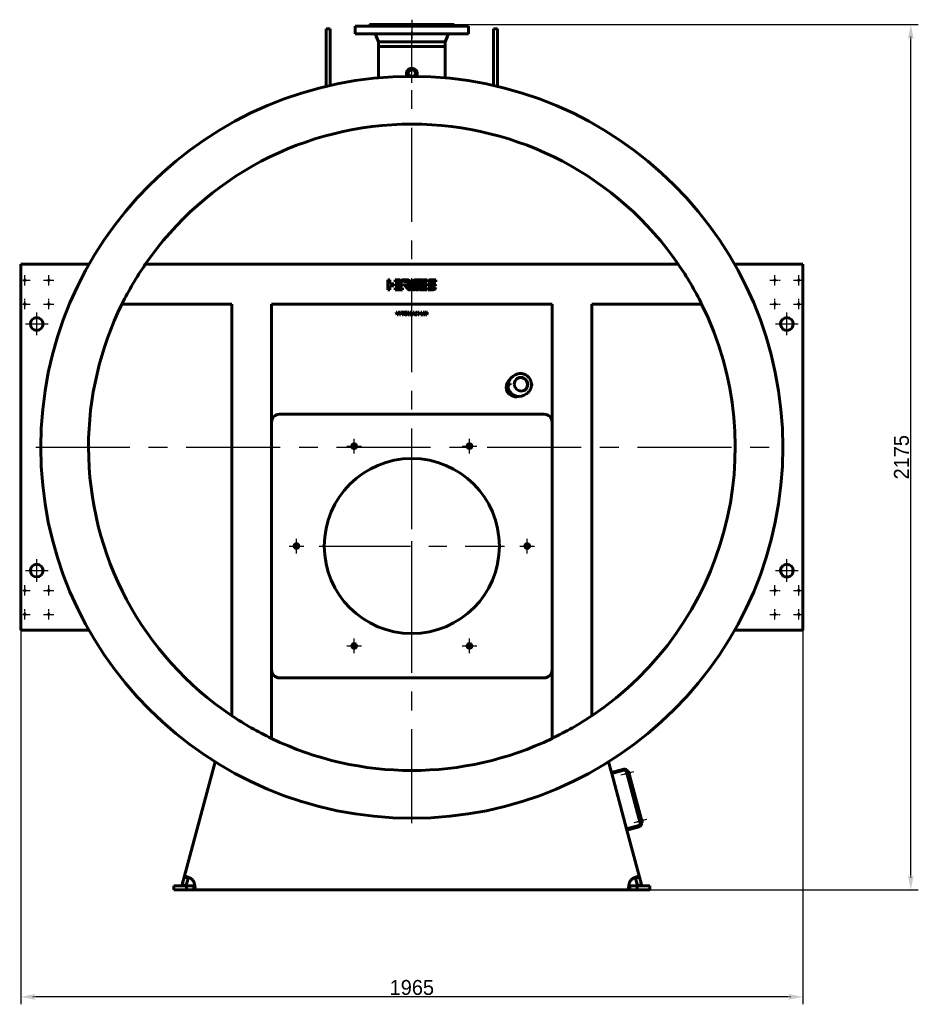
# Model space of a CAD drawing. Header units: millimetres. Extents: x 0 to 4827, y -183 to 841.
# Tile 4 of 6: x 2574 to 2875, y -183 to 147. Entities that reach past the tile are written whole.
import ezdxf

# ---------------------------------------------------------------- set-up
doc = ezdxf.new("R2010")
doc.units = ezdxf.units.MM
for name, pattern in [('CENTER_per1_scale0.019685', [1, 0.625, -0.125, 0.125, -0.125]), ('CENTER_per1_scale0.029528', [1.5, 0.9375, -0.1875, 0.1875, -0.1875]), ('CENTER_per1_scale0.163386', [8.3, 5.1875, -1.0375, 1.0375, -1.0375]), ('CENTER_per1_scale0.236220', [12, 7.5, -1.5, 1.5, -1.5]), ('CENTER_per1_scale0.393701', [20, 12.5, -2.5, 2.5, -2.5]), ('CENTER_per1_scale0.629921', [32, 20, -4, 4, -4]), ('CENTER_per25_scale0.992232', [50.405405, 31.503378, -6.300676, 6.300676, -6.300676]), ('CENTER_per3_scale0.690896', [35.097515, 21.935947, -4.387189, 4.387189, -4.387189]), ('CENTER_per9_scale0.962380', [48.888889, 30.555556, -6.111111, 6.111111, -6.111111])]:
    doc.linetypes.add(name, pattern=pattern)
doc.styles.add('TextStyle_1', font='T-FLEX Type A.TTF', dxfattribs={"height": 5})
doc.dimstyles.new('DIM_ST_1', dxfattribs={"dimtxt": 5, "dimasz": 5, "dimexe": 2.5, "dimexo": 0, "dimtad": 1, "dimlfac": 7.5, "dimrnd": 0.01, "dimdsep": 46, "dimtxsty": 'TextStyle_1', "dimblk": 'Arrow_3_C7_Status', "dimcen": 0.09, "dimclrd": 7, "dimclre": 7, "dimclrt": 7, "dimazin": 0, "dimtfac": 1, "dimtdec": 0, "dimtmove": 0, "dimatfit": 0, "dimldrblk": 'NONE', "dimfxl": 1, "dimtvp": 1, "dimtolj": 1, "dimarcsym": 0})
doc.dimstyles.new('DIM_ST_2', dxfattribs={"dimtxt": 5, "dimasz": 5, "dimexe": 2.5, "dimexo": 0, "dimtad": 1, "dimlfac": 7.5, "dimrnd": 0.01, "dimdsep": 46, "dimtxsty": 'TextStyle_1', "dimblk": 'Arrow_3_C7_Status', "dimcen": 0.09, "dimclrd": 7, "dimclre": 7, "dimclrt": 7, "dimazin": 0, "dimtfac": 1, "dimtdec": 0, "dimtmove": 0, "dimatfit": 0, "dimldrblk": 'NONE', "dimfxl": 1, "dimtvp": 1, "dimtolj": 1, "dimarcsym": 0})

# ---------------------------------------------------------------- blocks, each defined once
blk = doc.blocks.new('Arrow_3_C7_Status')
at = {"color": 7, "linetype": 'Continuous', "lineweight": 0}
blk.add_line((-1, 0), (-0.8, 0), dxfattribs=at)
at = {"color": 7}
blk.add_solid([(-1, -0.2), (0, 0), (-0.8, 0), (-1, 0.2)], dxfattribs=at)
blk = doc.blocks.new('*D9')
at = {"color": 7, "lineweight": -2}
for p, q in [((0, 145), (169.71, 145)), ((167.21, -140), (167.21, 140)), ((73.04, -145), (169.71, -145))]:
    blk.add_line(p, q, dxfattribs=at)
at = {"layer": 'Defpoints', "color": 0}
for p in [(0, 145), (167.21, 145), (73.04, -145)]:
    blk.add_point(p, dxfattribs=at)
at = {"color": 7, "lineweight": -2, "xscale": 5, "yscale": 5, "zscale": 5}
for p, rotation in [((167.21, 145), 89.99999999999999), ((167.21, -145), 270)]:
    blk.add_blockref('Arrow_3_C7_Status', p, dxfattribs=dict(at, rotation=rotation))
at = {"color": 7, "insert": (164.09, 0), "char_height": 5, "attachment_point": 5, "rotation": 90, "style": 'TextStyle_1'}
blk.add_mtext('\\A1;2175{\\H0.5x;\\S^ ;}', dxfattribs=at)
blk = doc.blocks.new('_None')
blk = doc.blocks.new('*D10')
at = {"color": 7, "lineweight": -2}
for p, q in [((-131, -54.8), (-131, -183.38)), ((131, -54.8), (131, -183.38)), ((126, -180.88), (-126, -180.88))]:
    blk.add_line(p, q, dxfattribs=at)
at = {"layer": 'Defpoints', "color": 0}
for p in [(-131, -54.8), (131, -54.8), (-131, -180.88)]:
    blk.add_point(p, dxfattribs=at)
at = {"color": 7, "lineweight": -2, "xscale": 5, "yscale": 5, "zscale": 5}
for p, rotation in [((-131, -180.88), 180), ((131, -180.88), 360)]:
    blk.add_blockref('Arrow_3_C7_Status', p, dxfattribs=dict(at, rotation=rotation))
at = {"color": 7, "insert": (0, -177.76), "char_height": 5, "attachment_point": 5, "style": 'TextStyle_1'}
blk.add_mtext('\\A1;1965{\\H0.5x;\\S^ ;}', dxfattribs=at)
blk = doc.blocks.new('Проекция_2')
at = {"color": 7, "linetype": 'CENTER_per1_scale0.029528', "lineweight": 25}
blk.add_line((0, 146.6667), (0, 143.1333), dxfattribs=at)
at = {"color": 7, "linetype": 'CENTER_per1_scale0.393701', "lineweight": 25}
blk.add_line((0, 146.2667), (0, 140.2667), dxfattribs=at)
at = {"color": 7, "linetype": 'Continuous', "lineweight": 60}
for p, q in [((-28.6667, 136.0808), (-28.6667, 143.6)), ((-27.3333, 143.6), (-28.6667, 143.6)), ((-27.3333, 136.0808), (-27.3333, 143.6)), ((0, 144.4667), (-19, 144.4667)), ((-19, 144.4667), (-19, 141.9333)), ((-19, 144.4667), (-19, 144.4667)), ((-19, 144.4667), (-19, 141.9333)), ((0, 141.9333), (-19, 141.9333)), ((-19, 141.9333), (-19, 141.9333)), ((-14.3333, 144.6), (-14.3333, 144.4667)), ((-14.3333, 144.6), (0, 144.6)), ((-14.3333, 144.6), (-14.3333, 144.4667)), ((-14.3333, 144.6), (-14.3333, 144.6)), ((-14.1333, 145), (0, 145)), ((-14.1333, 145), (-14.1333, 144.8)), ((-14.1333, 145), (-14.1333, 145)), ((-14.1333, 145), (-14.1333, 144.8)), ((0, 145), (14.1333, 145)), ((0, 144.6), (14.3333, 144.6)), ((0, 144.4667), (19, 144.4667)), ((0, 141.9333), (19, 141.9333)), ((14.1333, 144.8), (14.1333, 145)), ((14.3333, 144.4667), (14.3333, 144.6)), ((19, 141.9333), (19, 144.4667)), ((27.3333, 136.0808), (27.3333, 143.6)), ((28.6667, 143.6), (27.3333, 143.6)), ((28.6667, 136.0808), (28.6667, 143.6)), ((-11.9428, 141.2002), (-11.22, 139.2667)), ((-11.9428, 141.2002), (-11.22, 139.2667)), ((-11.22, 139.2667), (-11.22, 137.6667)), ((-11.22, 139.2667), (0, 139.2667)), ((-11.22, 139.2667), (-11.22, 137.6667)), ((-11.22, 139.2667), (-11.22, 139.2667)), ((0, 139.2667), (11.22, 139.2667)), ((11.22, 139.2667), (11.9428, 141.2002)), ((11.22, 137.6667), (11.22, 139.2667)), ((-28.6667, 124.3168), (-28.6667, 136.0808)), ((-27.3333, 124.625), (-27.3333, 136.0808)), ((-11.22, 137.6667), (0, 137.6667)), ((-11.22, 137.6667), (-11.22, 137.6667)), ((-11.2, 137.6667), (-11.2, 127.1612)), ((-11.2, 137.6667), (-11.2, 127.1612)), ((0, 137.6667), (11.22, 137.6667)), ((11.2, 127.1612), (11.2, 137.6667)), ((27.3333, 124.625), (27.3333, 136.0808)), ((28.6667, 124.3168), (28.6667, 136.0808)), ((-1.8, 128.8153), (-1.8, 127.6536)), ((1.8, 127.6536), (1.8, 128.8153)), ((-1.2094, 127.6608), (-0.437, 127.6659)), ((-131, 64.6667), (-131, 61.4667)), ((-131, 64.6667), (-108.1527, 64.6667)), ((89.2991, 64.6667), (-89.2991, 64.6667)), ((108.1527, 64.6667), (131, 64.6667)), ((131, 61.4667), (131, 64.6667)), ((-131, 61.4667), (-131, -54.8)), ((-8.0051, 59.4973), (-7.3375, 59.495)), ((-8.0051, 56.1634), (-8.0051, 59.4973)), ((-7.3375, 59.495), (-7.3375, 58.1641)), ((-5.6069, 59.4968), (-3.8586, 59.4968)), ((-5.6069, 58.8311), (-5.6069, 59.4968)), ((-3.8586, 59.4968), (-3.3047, 58.8425)), ((-3.3909, 59.4968), (-1.7128, 59.4968)), ((-2.8411, 58.8474), (-3.3909, 59.4968)), ((1.6043, 59.4911), (2.3554, 59.4911)), ((3.8955, 59.491), (5.1581, 59.491)), ((5.1581, 59.491), (5.1581, 58.8233)), ((6.3145, 59.4901), (7.9948, 59.4901)), ((7.9948, 59.4901), (7.9948, 58.8233)), ((131, -54.8), (131, 61.4667)), ((-7.3375, 56.1634), (-8.0051, 56.1634)), ((-7.3375, 58.1641), (-6.0207, 58.1641)), ((-6.0207, 57.4975), (-7.3375, 57.4975)), ((-7.3375, 57.4975), (-7.3375, 56.1634)), ((-6.0207, 58.1641), (-6.0207, 57.4975)), ((-3.3047, 58.8425), (-5.6069, 58.8311)), ((-5.6069, 57.4975), (-5.6069, 58.1632)), ((-5.6069, 58.1632), (-3.0942, 58.1632)), ((-3.0959, 57.4975), (-5.6069, 57.4975)), ((-5.6069, 56.1639), (-5.6069, 56.8296)), ((-5.6069, 56.8296), (-3.0942, 56.8296)), ((-3.0959, 56.1639), (-5.6069, 56.1639)), ((-3.0942, 58.1632), (-3.0959, 57.4975)), ((-3.0942, 56.8296), (-3.0959, 56.1639)), ((-1.5838, 58.8474), (-2.8411, 58.8474)), ((-1.5838, 58.8466), (-1.5838, 58.8474)), ((-1.0038, 57.29), (-1.4509, 57.8181)), ((5.1564, 56.1585), (2.6454, 56.1585)), ((2.8755, 56.8262), (5.1581, 56.8262)), ((3.1292, 57.4858), (3.3812, 58.1535)), ((5.1564, 57.4858), (3.1292, 57.4858)), ((3.3812, 58.1535), (5.158, 58.1535)), ((5.1581, 58.8233), (3.6348, 58.8233)), ((5.158, 58.1535), (5.1564, 57.4858)), ((5.1581, 56.8262), (5.1564, 56.1585)), ((5.4712, 56.1585), (5.4712, 56.8262)), ((5.4712, 56.8262), (7.9658, 56.8262)), ((7.1515, 56.1585), (5.4712, 56.1585)), ((5.4988, 58.1632), (6.3759, 58.1632)), ((7.9948, 58.8233), (5.5004, 58.8233)), ((7.0678, 57.4866), (6.3145, 57.4866)), ((6.3759, 58.1632), (6.3982, 58.1621)), ((6.3982, 58.1621), (7.1515, 58.1621)), ((7.082, 57.4858), (7.0678, 57.4866)), ((7.9671, 57.4858), (7.082, 57.4858)), ((-60.3333, 51.3333), (-97.1191, 51.3333)), ((-60.3333, -86.6444), (-60.3333, 51.3333)), ((-47, -94.2736), (-47, 51.3333)), ((47, 51.3333), (-47, 51.3333)), ((47, -94.2736), (47, 51.3333)), ((60.3333, -86.6444), (60.3333, 51.3333)), ((97.1191, 51.3333), (60.3333, 51.3333)), ((-5.2924, 48.6726), (-4.9714, 48.6726)), ((-4.9052, 47.7537), (-5.2924, 48.6726)), ((-4.9714, 48.6726), (-4.7909, 48.2249)), ((-4.5719, 47.7537), (-4.9052, 47.7537)), ((-4.7909, 48.2249), (-4.7654, 48.1574)), ((-4.7654, 48.1574), (-4.7345, 48.0678)), ((-4.7345, 48.0678), (-4.7103, 48.1416)), ((-4.7103, 48.1416), (-4.6807, 48.2235)), ((-4.6807, 48.2235), (-4.5016, 48.6726)), ((-4.1806, 48.6726), (-4.5719, 47.7537)), ((-4.5016, 48.6726), (-4.1806, 48.6726)), ((-4.0374, 47.7537), (-4.0374, 48.6726)), ((-4.0374, 48.6726), (-3.7412, 48.6726)), ((-3.7412, 47.7537), (-4.0374, 47.7537)), ((-3.7412, 48.6726), (-3.7412, 47.7537)), ((-3.5731, 48.6726), (-2.6281, 48.6726)), ((-3.5731, 48.4315), (-3.5731, 48.6726)), ((-3.2522, 48.4315), (-3.5731, 48.4315)), ((-3.2522, 47.7537), (-3.2522, 48.4315)), ((-2.9464, 47.7537), (-3.2522, 47.7537)), ((-2.9464, 48.4315), (-2.9464, 47.7537)), ((-2.6281, 48.4315), (-2.9464, 48.4315)), ((-2.6281, 48.6726), (-2.6281, 48.4315)), ((-1.2643, 48.6726), (-0.8538, 48.6726)), ((-1.2643, 47.7537), (-1.2643, 48.6726)), ((-0.9819, 47.7537), (-1.2643, 47.7537)), ((-0.9557, 48.2249), (-0.9902, 48.353)), ((-0.9902, 48.353), (-0.9833, 48.2194)), ((-0.9833, 48.2194), (-0.9819, 47.7537)), ((-0.8001, 47.7537), (-0.9557, 48.2249)), ((-0.8538, 48.6726), (-0.7119, 48.229)), ((-0.5797, 47.7537), (-0.8001, 47.7537)), ((-0.665, 48.2276), (-0.5287, 48.6726)), ((-0.4281, 48.2249), (-0.5797, 47.7537)), ((-0.5287, 48.6726), (-0.1154, 48.6726)), ((-0.3909, 48.3558), (-0.4281, 48.2249)), ((-0.3992, 48.2208), (-0.3909, 48.3558)), ((-0.3992, 47.7537), (-0.3992, 48.2208)), ((-0.1154, 47.7537), (-0.3992, 47.7537)), ((-0.1154, 48.6726), (-0.1154, 47.7537)), ((0.0196, 47.7538), (0.4549, 48.6726)), ((0.3516, 47.7538), (0.0196, 47.7538)), ((0.4246, 47.9218), (0.3516, 47.7538)), ((0.8448, 47.9218), (0.4246, 47.9218)), ((0.4549, 48.6726), (0.8227, 48.6726)), ((0.5142, 48.1326), (0.6354, 48.4315)), ((0.7566, 48.1326), (0.5142, 48.1326)), ((0.6354, 48.4315), (0.7566, 48.1326)), ((0.8227, 48.6726), (1.258, 47.7538)), ((0.9233, 47.7538), (0.8448, 47.9218)), ((1.258, 47.7538), (0.9233, 47.7538)), ((1.2994, 47.7537), (1.6713, 48.2359)), ((1.6685, 47.7537), (1.2994, 47.7537)), ((1.6713, 48.2359), (1.3448, 48.6726)), ((1.3448, 48.6726), (1.7181, 48.6726)), ((1.8793, 48.0471), (1.6685, 47.7537)), ((1.7181, 48.6726), (1.8793, 48.4205)), ((1.8793, 48.4205), (2.0515, 48.6726)), ((2.0983, 47.7537), (1.8793, 48.0471)), ((2.0515, 48.6726), (2.4221, 48.6726)), ((2.4221, 48.6726), (2.086, 48.2359)), ((2.086, 48.2359), (2.4579, 47.7537)), ((2.4579, 47.7537), (2.0983, 47.7537)), ((3.0681, 47.7537), (3.0681, 48.6726)), ((3.0681, 48.6726), (3.3643, 48.6726)), ((3.7942, 47.7537), (3.0681, 47.7537)), ((3.3643, 48.6726), (3.3643, 47.981)), ((3.3643, 47.981), (3.7942, 47.981)), ((3.7942, 47.981), (3.7942, 47.7537)), ((4.0614, 47.7537), (3.8382, 48.6726)), ((3.8382, 48.6726), (4.1565, 48.6726)), ((4.4182, 47.7537), (4.0614, 47.7537)), ((4.1565, 48.6726), (4.2377, 48.2359)), ((4.2377, 48.2359), (4.2529, 48.1477)), ((4.2529, 48.1477), (4.2639, 48.0692)), ((4.2639, 48.0692), (4.2749, 48.1353)), ((4.2749, 48.1353), (4.2887, 48.2056)), ((4.2887, 48.2056), (4.4003, 48.6726)), ((4.4003, 48.6726), (4.7364, 48.6726)), ((4.5256, 48.1643), (4.4182, 47.7537)), ((4.5629, 48.3682), (4.5498, 48.2655)), ((4.5787, 48.2662), (4.5629, 48.3682)), ((4.7075, 47.7537), (4.6028, 48.167)), ((5.0615, 47.7537), (4.7075, 47.7537)), ((4.7364, 48.6726), (4.7929, 48.4122)), ((4.8618, 48.0733), (4.8783, 48.1877)), ((4.8783, 48.1877), (4.9678, 48.6726)), ((4.9678, 48.6726), (5.2833, 48.6726)), ((5.2833, 48.6726), (5.0615, 47.7537)), ((34.6764, 27.5877), (33.9293, 27.1563)), ((32.7391, 24.6239), (32.0264, 24.2124)), ((32.1385, 23.771), (32.0738, 23.7672)), ((32.856, 24.6337), (32.7717, 24.6328)), ((32.9019, 24.5767), (32.9027, 24.4226)), ((32.9466, 24.4293), (32.9537, 24.2766)), ((40.0862, 24.0885), (40.2114, 24.1608)), ((40.1014, 24.5512), (40.1086, 24.3971)), ((40.1711, 24.6066), (40.1064, 24.608)), ((40.1759, 24.1525), (40.1196, 24.1617)), ((37.5959, 20.8055), (38.3431, 21.2368)), ((-44.3333, 14.4333), (44.3333, 14.4333)), ((-131, -54.8), (-131, -58)), ((131, -58), (131, -54.8)), ((-108.1527, -58), (-131, -58)), ((131, -58), (108.1527, -58)), ((44.3333, -73.9667), (-44.3333, -73.9667)), ((-76.2825, -140.7807), (-65.9152, -102.0894)), ((65.9152, -102.0894), (66.8704, -105.6542)), ((70.9917, -104.5499), (66.8704, -105.6542)), ((71.0952, -104.9363), (66.974, -106.0406)), ((76.536, -122.6656), (71.9117, -105.4077)), ((76.9223, -122.5621), (72.2981, -105.3042)), ((72.3326, -105.433), (72.5902, -105.364)), ((72.3326, -105.433), (76.8878, -122.4333)), ((77.1454, -122.3643), (72.5902, -105.364)), ((72.6547, -105.4502), (72.6161, -105.4606)), ((72.7527, -105.5068), (72.9356, -106.1894)), ((66.974, -106.0406), (66.8704, -105.6542)), ((66.974, -106.0406), (71.9433, -124.5864)), ((72.0291, -105.8456), (71.6427, -105.9491)), ((71.6427, -105.9491), (71.7531, -106.3613)), ((72.1395, -106.2577), (71.7531, -106.3613)), ((72.879, -106.2873), (72.8404, -106.2977)), ((76.3082, -121.8156), (75.9218, -121.9191)), ((75.9218, -121.9191), (76.0323, -122.3312)), ((76.9339, -121.4202), (76.8952, -121.4305)), ((77.0318, -121.4767), (77.2147, -122.1593)), ((71.9433, -124.5864), (76.0646, -123.4821)), ((71.9433, -124.5864), (72.0468, -124.9728)), ((72.0468, -124.9728), (76.1681, -123.8685)), ((72.0468, -124.9728), (76.2825, -140.7807)), ((76.4186, -122.2277), (76.0323, -122.3312)), ((77.1454, -122.3643), (76.8878, -122.4333)), ((77.1582, -122.2573), (77.1195, -122.2677)), ((-76.9289, -143.1928), (-76.2825, -140.7807)), ((-74.9946, -141.1257), (-76.2825, -140.7807)), ((-75.641, -143.5379), (-74.9946, -141.1257)), ((-74.9894, -141.1061), (-74.9946, -141.1257)), ((74.9946, -141.1257), (76.2825, -140.7807)), ((74.9946, -141.1257), (75.641, -143.5379)), ((76.2825, -140.7807), (76.9289, -143.1928)), ((-79.7333, -143.6667), (-75.5421, -143.6667)), ((-79.7333, -145), (-79.7333, -143.6667)), ((-79.7333, -145), (-75.5421, -145)), ((-75.641, -143.5379), (-76.9289, -143.1928)), ((-75.5421, -143.6667), (-73.0449, -143.6667)), ((-75.5421, -143.6667), (-75.5421, -145)), ((-75.5421, -145), (-73.0449, -145)), ((-73.0449, -143.6667), (-73.0449, -145)), ((73.0449, -145), (-73.0449, -145)), ((73.0449, -143.6667), (75.5421, -143.6667)), ((73.0449, -143.6667), (73.0449, -145)), ((73.0449, -145), (75.5421, -145)), ((79.7333, -143.6667), (75.5421, -143.6667)), ((75.5421, -143.6667), (75.5421, -145)), ((79.7333, -145), (75.5421, -145)), ((75.641, -143.5379), (76.9289, -143.1928)), ((79.7333, -143.6667), (79.7333, -145))]:
    blk.add_line(p, q, dxfattribs=at)
at = {"color": 7, "linetype": 'CENTER_per3_scale0.690896', "lineweight": 25}
blk.add_line((0, 125.4945), (0, 142.8669), dxfattribs=at)
at = {"color": 7, "linetype": 'CENTER_per25_scale0.992232', "lineweight": 25}
for p, q in [((0, -122.6667), (0, 129.3333)), ((-126, 3.3333), (126, 3.3333))]:
    blk.add_line(p, q, dxfattribs=at)
at = {"color": 7, "linetype": 'CENTER_per1_scale0.019685', "lineweight": 25}
for p, q in [((-129.6667, 57.6), (-129.6667, 61.0667)), ((-121.6667, 57.6), (-121.6667, 61.0667)), ((121.6667, 57.6), (121.6667, 61.0667)), ((129.6667, 57.6), (129.6667, 61.0667)), ((-131.4, 59.3333), (-127.9333, 59.3333)), ((-123.4, 59.3333), (-119.9333, 59.3333)), ((119.9333, 59.3333), (123.4, 59.3333)), ((127.9333, 59.3333), (131.4, 59.3333)), ((-129.6667, 49.6), (-129.6667, 53.0667)), ((-121.6667, 49.6), (-121.6667, 53.0667)), ((121.6667, 49.6), (121.6667, 53.0667)), ((129.6667, 49.6), (129.6667, 53.0667)), ((-131.4, 51.3333), (-127.9333, 51.3333)), ((-123.4, 51.3333), (-119.9333, 51.3333)), ((119.9333, 51.3333), (123.4, 51.3333)), ((127.9333, 51.3333), (131.4, 51.3333)), ((-131.4, -44.6667), (-127.9333, -44.6667)), ((-129.6667, -46.4), (-129.6667, -42.9333)), ((-123.4, -44.6667), (-119.9333, -44.6667)), ((-121.6667, -46.4), (-121.6667, -42.9333)), ((119.9333, -44.6667), (123.4, -44.6667)), ((121.6667, -46.4), (121.6667, -42.9333)), ((127.9333, -44.6667), (131.4, -44.6667)), ((129.6667, -46.4), (129.6667, -42.9333)), ((-131.4, -52.6667), (-127.9333, -52.6667)), ((-129.6667, -54.4), (-129.6667, -50.9333)), ((-123.4, -52.6667), (-119.9333, -52.6667)), ((-121.6667, -54.4), (-121.6667, -50.9333)), ((119.9333, -52.6667), (123.4, -52.6667)), ((121.6667, -54.4), (121.6667, -50.9333)), ((127.9333, -52.6667), (131.4, -52.6667)), ((129.6667, -54.4), (129.6667, -50.9333))]:
    blk.add_line(p, q, dxfattribs=at)
at = {"color": 7, "linetype": 'CENTER_per1_scale0.629921', "lineweight": 25}
for p, q in [((-125.6667, 40.8667), (-125.6667, 48.4667)), ((125.6667, 40.8667), (125.6667, 48.4667)), ((-129.4667, 44.6667), (-121.8667, 44.6667)), ((121.8667, 44.6667), (129.4667, 44.6667)), ((-125.6667, -41.8), (-125.6667, -34.2)), ((125.6667, -41.8), (125.6667, -34.2)), ((-129.4667, -38), (-121.8667, -38)), ((121.8667, -38), (129.4667, -38))]:
    blk.add_line(p, q, dxfattribs=at)
at = {"color": 7, "linetype": 'CENTER_per1_scale0.236220', "lineweight": 25}
for p, q in [((-21.8, 3.7196), (-16.8667, 3.7196)), ((-19.3333, 1.253), (-19.3333, 6.1863)), ((16.8667, 3.7196), (21.8, 3.7196)), ((19.3333, 1.253), (19.3333, 6.1863)), ((-38.6667, -32.2333), (-38.6667, -27.3)), ((38.6667, -32.2333), (38.6667, -27.3)), ((-41.1333, -29.7667), (-36.2, -29.7667)), ((36.2, -29.7667), (41.1333, -29.7667)), ((-19.3333, -65.7196), (-19.3333, -60.7863)), ((19.3333, -65.7196), (19.3333, -60.7863)), ((-21.8, -63.253), (-16.8667, -63.253)), ((16.8667, -63.253), (21.8, -63.253))]:
    blk.add_line(p, q, dxfattribs=at)
at = {"color": 7, "linetype": 'CENTER_per9_scale0.962380', "lineweight": 25}
for p, q in [((0, -60.7667), (0, 1.2333)), ((-31, -29.7667), (31, -29.7667))]:
    blk.add_line(p, q, dxfattribs=at)
at = {"color": 7, "linetype": 'CENTER_per1_scale0.163386', "lineweight": 25}
for p, q in [((74.3768, -105.4374), (70.088, -106.5866)), ((78.6559, -121.4074), (74.3672, -122.5565))]:
    blk.add_line(p, q, dxfattribs=at)
at = {"color": 7, "lineweight": 60, "flags": 128}
for points in [[(-1.7128, 59.4968), (-1.6098, 59.4945), (-1.5114, 59.4877), (-1.4174, 59.4765), (-1.3278, 59.461), (-1.2428, 59.4415), (-1.1622, 59.4181), (-1.086, 59.3909), (-1.0142, 59.36), (-0.9252, 59.3135), (-0.8441, 59.2611), (-0.7706, 59.2032), (-0.7048, 59.1401), (-0.6466, 59.0723), (-0.596, 59), (-0.5529, 58.9237), (-0.5174, 58.8436), (-0.4892, 58.7601), (-0.4685, 58.6736), (-0.4552, 58.5843), (-0.4491, 58.4928), (-0.4504, 58.3992), (-0.4589, 58.3041), (-0.4745, 58.2076), (-0.4973, 58.1102), (-0.5273, 58.0123), (-0.5643, 57.9141)], [(0.1345, 58.7168), (0.1864, 58.8257), (0.2447, 58.9267), (0.3092, 59.0196), (0.3799, 59.1045), (0.4569, 59.1813), (0.5401, 59.25), (0.6294, 59.3104), (0.7249, 59.3627), (0.8265, 59.4066), (0.9342, 59.4423), (1.048, 59.4696), (1.1679, 59.4885)], [(1.1679, 59.4885), (1.2063, 59.4917), (1.2357, 59.4907), (1.2566, 59.4851), (1.264, 59.4804), (1.2696, 59.4744), (1.2734, 59.4671), (1.2754, 59.4583), (1.2746, 59.4364), (1.2677, 59.4083), (1.2554, 59.3735)], [(1.522, 59.4437), (1.5278, 59.4571), (1.5354, 59.4679), (1.5447, 59.4762), (1.5552, 59.4823), (1.579, 59.4893), (1.6043, 59.4911)], [(2.3554, 59.4911), (2.3762, 59.4897), (2.3914, 59.4859), (2.4014, 59.4795), (2.4048, 59.4755), (2.407, 59.4708), (2.4088, 59.4599), (2.4072, 59.4469), (2.403, 59.4319), (2.3967, 59.415)], [(2.6446, 59.4378), (2.6505, 59.4514), (2.6584, 59.4628), (2.6679, 59.4719), (2.6788, 59.4791), (2.7032, 59.4881), (2.7288, 59.491)], [(3.4758, 59.491), (3.4967, 59.4897), (3.5121, 59.4852), (3.5226, 59.4779), (3.5261, 59.4733), (3.5286, 59.4681), (3.5307, 59.456), (3.5296, 59.442), (3.5194, 59.409)], [(5.5004, 58.8233), (5.5186, 58.9038), (5.5411, 58.9791), (5.5681, 59.0493), (5.5994, 59.1143), (5.6351, 59.1742), (5.6752, 59.2289), (5.7196, 59.2784), (5.7684, 59.3227), (5.8215, 59.3619), (5.8789, 59.3959), (5.9407, 59.4246), (6.0069, 59.4482), (6.0773, 59.4665), (6.152, 59.4796), (6.2311, 59.4875), (6.3145, 59.4901)], [(-2.4057, 57.6265), (-2.4221, 57.6422), (-2.4357, 57.66), (-2.4431, 57.68), (-2.4434, 57.691), (-2.4408, 57.7026)], [(-2.4408, 57.7026), (-2.4341, 57.716), (-2.4253, 57.7247), (-2.415, 57.7297), (-2.4034, 57.7317), (-2.3786, 57.7308), (-2.3543, 57.7293)], [(-1.7066, 57.7304), (-1.674, 57.7324), (-1.6437, 57.7305), (-1.6155, 57.7246), (-1.5895, 57.7145), (-1.5656, 57.7001), (-1.5438, 57.6811), (-1.5239, 57.6573), (-1.5061, 57.6285)], [(-1.4509, 57.8181), (-1.4232, 57.8531), (-1.3916, 57.8942), (-1.3575, 57.9404), (-1.322, 57.9905), (-1.2865, 58.0434), (-1.2522, 58.098), (-1.2235, 58.1477), (-1.1976, 58.1971), (-1.1757, 58.2454), (-1.1585, 58.2917), (-1.1471, 58.3353), (-1.1427, 58.369), (-1.1434, 58.3997)], [(-1.0238, 56.1646), (-1.0582, 56.1647), (-1.0891, 56.1682), (-1.117, 56.175), (-1.1543, 56.1908), (-1.1873, 56.2128), (-1.2175, 56.2401), (-1.2465, 56.272), (-1.2756, 56.3077), (-1.3063, 56.3466)], [(-0.1166, 56.2268), (-0.141, 56.2554), (-0.1708, 56.2892), (-0.205, 56.3274), (-0.2426, 56.3693), (-0.2825, 56.414), (-0.3237, 56.4606), (-0.3652, 56.5084), (-0.406, 56.5564), (-0.4451, 56.6038), (-0.4814, 56.6499), (-0.514, 56.6938), (-0.5417, 56.7346), (-0.5637, 56.7716), (-0.5789, 56.8038), (-0.5837, 56.8179), (-0.5863, 56.8305), (-0.5867, 56.8415), (-0.5848, 56.8508)], [(0.0553, 56.268), (0.0377, 56.2301), (0.0197, 56.2011), (0.0008, 56.1812), (-0.0192, 56.1706), (-0.0297, 56.1689), (-0.0406, 56.1696), (-0.0637, 56.1785), (-0.0803, 56.19), (-0.0979, 56.2061), (-0.1166, 56.2268)], [(0.3957, 56.1651), (0.3661, 56.1662), (0.343, 56.1704), (0.3262, 56.1781), (0.3199, 56.1832), (0.3151, 56.1893), (0.3097, 56.2043), (0.3094, 56.2231), (0.3141, 56.246), (0.3233, 56.2732)], [(1.2035, 56.3296), (1.1853, 56.2899), (1.1658, 56.2563), (1.1451, 56.2286), (1.1231, 56.2063), (1.0996, 56.1894), (1.0749, 56.1773), (1.0487, 56.1698), (1.021, 56.1667)], [(1.5184, 56.1591), (1.4888, 56.161), (1.4657, 56.1657), (1.4488, 56.1734), (1.4426, 56.1785), (1.4378, 56.1844), (1.4344, 56.1913), (1.4324, 56.199), (1.4321, 56.2175), (1.4368, 56.2402), (1.446, 56.2672)], [(2.3262, 56.3237), (2.308, 56.2839), (2.2885, 56.2503), (2.2678, 56.2226), (2.2457, 56.2004), (2.2223, 56.1834), (2.1975, 56.1713), (2.1713, 56.1639), (2.1437, 56.1607)], [(6.3145, 57.4866), (6.2305, 57.4892), (6.151, 57.4972), (6.0758, 57.5105), (6.0049, 57.5291), (5.9385, 57.553), (5.8765, 57.5822), (5.8188, 57.6167), (5.7656, 57.6565), (5.7168, 57.7015), (5.6723, 57.7518), (5.6323, 57.8073), (5.5968, 57.868), (5.5656, 57.934), (5.5389, 58.0052), (5.5166, 58.0816), (5.4988, 58.1632)], [(7.1515, 58.1621), (7.2354, 58.1594), (7.315, 58.1514), (7.3902, 58.1381), (7.461, 58.1195), (7.5274, 58.0956), (7.5894, 58.0664), (7.6471, 58.032), (7.7003, 57.9922), (7.7491, 57.9473), (7.7935, 57.897), (7.8335, 57.8415), (7.8691, 57.7808), (7.9003, 57.7149), (7.927, 57.6437), (7.9493, 57.5674), (7.9671, 57.4858)], [(7.9658, 56.8262), (7.9476, 56.7456), (7.9251, 56.6702), (7.8981, 56.5999), (7.8668, 56.5348), (7.8311, 56.4749), (7.7911, 56.4201), (7.7466, 56.3705), (7.6979, 56.3261), (7.6447, 56.2869), (7.5873, 56.2529), (7.5255, 56.2241), (7.4593, 56.2005), (7.3888, 56.1822), (7.314, 56.169), (7.2349, 56.1612), (7.1515, 56.1585)], [(-2.5289, 48.2235), (-2.5273, 48.2859), (-2.5224, 48.3427), (-2.5142, 48.3941), (-2.5028, 48.44), (-2.488, 48.4804), (-2.47, 48.5153), (-2.4488, 48.5447), (-2.4242, 48.5686)], [(-2.396, 47.8495), (-2.4272, 47.882), (-2.4542, 47.9186), (-2.477, 47.9592), (-2.4957, 48.004), (-2.5142, 48.0699), (-2.5252, 48.1431), (-2.5289, 48.2235)], [(-2.4242, 48.5686), (-2.3726, 48.6071), (-2.3223, 48.638), (-2.2734, 48.6612), (-2.2259, 48.6767)], [(-1.9875, 47.7276), (-2.0754, 47.731), (-2.1554, 47.7411), (-2.2274, 47.758), (-2.2762, 47.7752), (-2.3206, 47.7961), (-2.3605, 47.8209), (-2.396, 47.8495)], [(-2.2217, 48.2345), (-2.2182, 48.2898), (-2.2078, 48.337), (-2.1903, 48.3762), (-2.1659, 48.4074)], [(-2.168, 48.03), (-2.1806, 48.0466), (-2.1915, 48.0657), (-2.2007, 48.0874), (-2.2083, 48.1117), (-2.2158, 48.1481), (-2.2202, 48.189), (-2.2217, 48.2345)], [(-1.9875, 47.9686), (-2.0278, 47.9703), (-2.0639, 47.9754), (-2.096, 47.984), (-2.1174, 47.9926), (-2.1366, 48.0031), (-2.1534, 48.0156), (-2.168, 48.03)], [(-2.1659, 48.4074), (-2.1509, 48.4201), (-2.1339, 48.4312), (-2.1147, 48.4405), (-2.0934, 48.4482), (-2.0619, 48.4558), (-2.0266, 48.4603), (-1.9875, 48.4618)], [(-1.9875, 48.4618), (-1.931, 48.4584), (-1.8827, 48.4482), (-1.8425, 48.4312), (-1.8105, 48.4074)], [(-1.8098, 48.0307), (-1.8247, 48.0161), (-1.8416, 48.0035), (-1.8607, 47.9929), (-1.8818, 47.9841), (-1.9133, 47.9755), (-1.9486, 47.9704), (-1.9875, 47.9686)], [(-1.5804, 47.8495), (-1.6159, 47.8209), (-1.6557, 47.7961), (-1.7, 47.7752), (-1.7487, 47.758), (-1.8205, 47.7411), (-1.9001, 47.731), (-1.9875, 47.7276)], [(-1.8105, 48.4074), (-1.7861, 48.3762), (-1.7687, 48.337), (-1.7582, 48.2898), (-1.7547, 48.2345)], [(-1.7547, 48.2345), (-1.7563, 48.1894), (-1.7609, 48.1488), (-1.7685, 48.1126), (-1.7763, 48.0884), (-1.7857, 48.0666), (-1.7969, 48.0474), (-1.8098, 48.0307)], [(-1.5936, 48.6024), (-1.5593, 48.5705), (-1.5297, 48.5341), (-1.5046, 48.4933), (-1.484, 48.448), (-1.468, 48.3983), (-1.4566, 48.3441), (-1.4498, 48.2853), (-1.4475, 48.2222)], [(-1.4475, 48.2222), (-1.4512, 48.1422), (-1.4623, 48.0693), (-1.4808, 48.0036), (-1.4994, 47.959), (-1.5223, 47.9185), (-1.5493, 47.882), (-1.5804, 47.8495)], [(38.4172, 21.2809), (38.4204, 21.2828), (38.4975, 21.3314), (38.5732, 21.3821), (38.6476, 21.4347), (38.7206, 21.4893), (38.7921, 21.5458), (38.8621, 21.6042), (38.9306, 21.6644), (38.9975, 21.7264), (39.0628, 21.7902), (39.1263, 21.8557), (39.1882, 21.9229), (39.2483, 21.9917), (39.3066, 22.0621), (39.3631, 22.1341), (39.4177, 22.2075), (39.4704, 22.2824), (39.5212, 22.3587), (39.57, 22.4364), (39.6168, 22.5154), (39.6615, 22.5956), (39.7042, 22.677), (39.7447, 22.7595), (39.7832, 22.8431), (39.8195, 22.9278), (39.8536, 23.0134), (39.8855, 23.1), (39.9152, 23.1874), (39.9427, 23.2757), (39.9679, 23.3647), (39.9909, 23.4544), (40.0116, 23.5447), (40.0299, 23.6356), (40.046, 23.727), (40.0597, 23.8188), (40.0711, 23.9111), (40.0801, 24.0037), (40.0868, 24.0965), (40.0912, 24.1896), (40.0932, 24.2828), (40.0928, 24.3761), (40.0901, 24.4694), (40.085, 24.5627), (40.0776, 24.6559), (40.0678, 24.749), (40.0557, 24.8418), (40.0412, 24.9343), (40.0245, 25.0265), (40.0054, 25.1183), (39.984, 25.2097), (39.9603, 25.3005), (39.9344, 25.3907), (39.9062, 25.4803), (39.8757, 25.5692), (39.8431, 25.6573), (39.8082, 25.7447), (39.7712, 25.8311), (39.732, 25.9166), (39.6908, 26.0011), (39.6474, 26.0846), (39.6019, 26.167), (39.5544, 26.2482), (39.505, 26.3282), (39.4535, 26.407), (39.4001, 26.4844), (39.3448, 26.5605), (39.2876, 26.6351), (39.2286, 26.7083), (39.1678, 26.78), (39.1053, 26.8501), (39.0411, 26.9187), (38.9752, 26.9855), (38.9076, 27.0507), (38.8385, 27.1141), (38.7679, 27.1758), (38.6957, 27.2356), (38.6222, 27.2936), (38.5472, 27.3497), (38.4709, 27.4039), (38.3933, 27.456), (38.3145, 27.5062), (38.2345, 27.5543), (38.1533, 27.6004), (38.0711, 27.6444), (37.9878, 27.6862), (37.9036, 27.7259), (37.8185, 27.7634), (37.7325, 27.7987), (37.6457, 27.8318), (37.5581, 27.8626), (37.4699, 27.8911), (37.3811, 27.9174), (37.2916, 27.9413), (37.2017, 27.9629), (37.1113, 27.9822), (37.0205, 27.9992), (36.9294, 28.0138), (36.838, 28.026), (36.7464, 28.0358), (36.6546, 28.0433), (36.5628, 28.0483), (36.4709, 28.051), (36.4267, 28.0514)], [(31.6464, 23.5123), (31.6551, 23.6697), (31.6718, 23.8294), (31.697, 23.9907), (31.7309, 24.1531), (31.7737, 24.3159), (31.8255, 24.4785), (31.8864, 24.6401), (31.9565, 24.8), (32.0356, 24.9575), (32.1236, 25.1119), (32.2204, 25.2623), (32.3254, 25.4081), (32.4384, 25.5486), (32.5548, 25.6785)], [(32.0052, 23.8235), (31.9961, 23.8404), (31.9825, 23.8781), (31.9713, 23.924), (31.963, 23.9771), (31.9581, 24.0381), (31.9571, 24.1053), (31.9604, 24.1775), (31.9682, 24.2532), (31.9805, 24.3322), (31.9972, 24.413), (32.0179, 24.493), (32.0426, 24.5731), (32.0706, 24.652), (32.1018, 24.729), (32.1354, 24.8033), (32.1707, 24.8738), (32.2081, 24.9416), (32.2458, 25.0044), (32.283, 25.0611), (32.3194, 25.1119), (32.3453, 25.1449)], [(32.7613, 24.2509), (32.7647, 24.226), (32.7675, 24.2136), (32.771, 24.2022), (32.7748, 24.1926), (32.7788, 24.1854), (32.7864, 24.1787)], [(40.1062, 24.608), (40.0896, 24.6108), (40.0808, 24.6151)], [(40.1126, 24.1951), (40.0978, 24.1903), (40.091, 24.1854)], [(40.1064, 24.6078), (40.1061, 24.6079)], [(-73.7067, -141.4708), (-73.7249, -141.4573), (-73.7982, -141.4039), (-73.8351, -141.3777), (-73.9096, -141.3264), (-73.9848, -141.2763), (-74.086, -141.2116), (-74.1879, -141.1493), (-74.29, -141.0897), (-74.3944, -141.0315), (-74.4986, -140.9762), (-74.6021, -140.9238), (-74.7026, -140.8754), (-74.802, -140.83), (-74.8999, -140.7875), (-74.9983, -140.7472), (-75.0946, -140.7101), (-75.1885, -140.6763), (-75.2885, -140.6432), (-75.3852, -140.6142), (-75.478, -140.5896), (-75.5692, -140.5687), (-75.6558, -140.5524), (-75.7375, -140.5408), (-75.805, -140.5346), (-75.8686, -140.5323), (-75.9285, -140.534), (-75.984, -140.5399), (-76.0249, -140.5473), (-76.0443, -140.5518), (-76.0809, -140.5627), (-76.0981, -140.5692), (-76.1145, -140.5762), (-76.1453, -140.5923), (-76.1597, -140.6013), (-76.1861, -140.6212), (-76.1983, -140.6321), (-76.2097, -140.6436), (-76.2305, -140.6687), (-76.2485, -140.6963), (-76.2678, -140.7363), (-76.2825, -140.7807)], [(-74.7731, -140.8431), (-74.7765, -140.844), (-74.8158, -140.861), (-74.8513, -140.8833), (-74.8846, -140.9123), (-74.914, -140.9465), (-74.9401, -140.9867), (-74.9625, -141.032), (-74.9799, -141.0773), (-74.9947, -141.1258)], [(76.2825, -140.7807), (76.266, -140.7319), (76.2438, -140.6885), (76.2159, -140.6504), (76.1809, -140.6168), (76.1395, -140.5889), (76.0918, -140.5666), (76.0395, -140.5505), (75.9813, -140.5395), (75.9173, -140.5338), (75.8452, -140.5332), (75.7671, -140.5381), (75.6834, -140.5483), (75.6006, -140.5624), (75.5133, -140.5811), (75.4218, -140.6041), (75.3234, -140.6324), (75.221, -140.6652), (75.1153, -140.7023), (75.0111, -140.742), (74.9043, -140.7855), (74.7954, -140.8328), (74.6816, -140.8853), (74.5663, -140.9416), (74.45, -141.0016), (74.3265, -141.069), (74.2028, -141.1404), (74.0796, -141.2155), (73.9536, -141.2968), (73.829, -141.382), (73.7067, -141.4708)], [(74.9946, -141.1257), (74.9757, -141.0651), (74.9525, -141.0102), (74.9238, -140.9603), (74.8897, -140.9175), (74.8509, -140.883), (74.8064, -140.8563), (74.7733, -140.843)], [(-73.0449, -145), (-72.9935, -144.9966), (-72.9458, -144.9865), (-72.9018, -144.9693), (-72.8604, -144.9442), (-72.8227, -144.9115), (-72.7888, -144.8712), (-72.7597, -144.8249), (-72.7341, -144.7715), (-72.7119, -144.7111), (-72.6927, -144.6416), (-72.6772, -144.5649), (-72.6654, -144.4814), (-72.6576, -144.3978), (-72.653, -144.3086), (-72.6516, -144.2142), (-72.6534, -144.1119), (-72.6586, -144.0046), (-72.6672, -143.8928), (-72.6785, -143.7819), (-72.6929, -143.6674), (-72.7104, -143.55), (-72.7316, -143.4265), (-72.7562, -143.3005), (-72.7841, -143.1727), (-72.8172, -143.036), (-72.8541, -142.898), (-72.8948, -142.7596), (-72.9407, -142.6168), (-72.9908, -142.4745), (-73.0449, -142.3333)], [(-73.0449, -143.6667), (-72.9814, -143.6641), (-72.9223, -143.6558), (-72.8668, -143.641), (-72.8166, -143.6192), (-72.7732, -143.5907), (-72.7359, -143.5546), (-72.7145, -143.526)], [(73.0449, -142.3333), (72.9935, -142.4669), (72.9458, -142.6016), (72.9018, -142.7368), (72.8604, -142.8759), (72.8227, -143.0146), (72.7888, -143.1522), (72.7597, -143.2837), (72.7341, -143.4134), (72.7119, -143.5405), (72.6927, -143.6686), (72.6772, -143.7931), (72.6654, -143.9134), (72.6576, -144.0212), (72.653, -144.1248), (72.6516, -144.2236), (72.6534, -144.3202), (72.6586, -144.4113), (72.6672, -144.4965), (72.6785, -144.5723), (72.6929, -144.6423), (72.7104, -144.7063), (72.7316, -144.7656), (72.7562, -144.8184), (72.7841, -144.8644), (72.8172, -144.9057), (72.8541, -144.9395), (72.8948, -144.9657), (72.9407, -144.9849), (72.9908, -144.9962), (73.0449, -145)], [(72.7146, -143.5256), (72.7363, -143.555), (72.766, -143.5847), (72.8006, -143.6099), (72.8391, -143.6302), (72.8844, -143.6466), (72.9335, -143.6579), (72.9875, -143.6645), (73.0449, -143.6667)]]:
    blk.add_lwpolyline(points, dxfattribs=at)
at = {"color": 7, "linetype": 'Continuous', "lineweight": 60}
for centre, radius in [((0, 3.3333), 124.3333), ((-129.6667, 59.3333), 0.0667), ((-121.6667, 59.3333), 0.0667), ((-129.6667, 51.3333), 0.0667), ((-121.6667, 51.3333), 0.0667), ((-125.6667, 44.6667), 2.1333), ((-125.6667, -38), 2.1333), ((-129.6667, -44.6667), 0.0667), ((-121.6667, -44.6667), 0.0667), ((-129.6667, -52.6667), 0.0667), ((-121.6667, -52.6667), 0.0667)]:
    blk.add_circle(centre, radius, dxfattribs=at)
for centre, radius, start, end in [((-14.3333, 144.8), 0.2, 270, 0), ((-13.1917, 140.7333), 1.3333, 20.496222, 64.158067), ((13.1917, 140.7333), 1.3333, 115.841933, 159.503778), ((14.3333, 144.8), 0.2, 179.999995, 270), ((0, 3.3333), 108.3333, 34.482455, 145.517545), ((0, 3.3333), 108.3333, 145.517545, 153.699634), ((0, 3.3333), 108.3333, 26.300366, 34.482455), ((-244.4917, 150.6379), 262.3721, 338.920678, 339.660888), ((6380.4456, -2409.1195), 6839.0913, 158.84176881, 158.86948274), ((6355.4682, -2399.0309), 6811.1071, 158.84171275, 158.86954056), ((-16.9095, 66.2907), 20.7203, 338.519305, 340.686573), ((3.1023, -92.6138), 152.1053, 89.859309, 90.140691), ((56.0224, 38.7571), 56.0991, 158.309498, 159.041504), ((-34.9499, 28.5605), 43.6344, 39.55323, 41.768901), ((-1.8259, -54.9016), 112.6321, 89.939282, 90.268767), ((-1.5918, 58.4006), 0.4461, 16.136601, 88.979939), ((-23.7012, 38.2442), 29.4682, 37.511875, 41.132571), ((-1.9056, 58.3426), 0.7643, 4.291384, 13.778046), ((-0.7252, 119.3712), 63.2073, 269.729293, 270.270711), ((-2.2946, 58.6657), 1.8865, 313.174248, 336.51951), ((96.2059, 20.6115), 103.3525, 158.365009, 159.473658), ((-0.4266, 56.3909), 0.2263, 270.0192, 296.190847), ((-142.1936, 113.0243), 153.1536, 338.248359, 339.493897), ((0.6368, 84.1493), 27.9852, 269.50648, 270.786649), ((-346.2804, 189.7689), 372.4733, 338.996839, 339.397698), ((1.802, 67.5234), 11.3678, 268.570475, 271.722568), ((16.9994, 51.5849), 15.0651, 159.640342, 162.32636), ((121.6667, 59.3333), 0.0667, 0.000056, 180), ((121.6667, 59.3333), 0.0667, 180, 0.000056), ((129.6667, 59.3333), 0.0667, 0.000019, 179.999981), ((129.6667, 59.3333), 0.0667, 179.999981, 0.000019), ((0, 3.3333), 108.3333, 153.699634, 180), ((0, 3.3333), 108.3333, 303.843274, 26.300366), ((121.6667, 51.3333), 0.0667, 0.000056, 180), ((121.6667, 51.3333), 0.0667, 180, 0.000056), ((129.6667, 51.3333), 0.0667, 0.000019, 179.999981), ((129.6667, 51.3333), 0.0667, 179.999981, 0.000019), ((-2.0072, 47.676), 1.0243, 88.900115, 102.326237), ((-1.9649, 47.6785), 1.0219, 77.816628, 91.268546), ((-1.8451, 48.2795), 0.4093, 52.083202, 76.460476), ((-1.8219, 47.9444), 1.146, 7.989823, 14.381898), ((0.4189, 47.9708), 1.114, 166.670951, 173.151921), ((3.0519, 48.5689), 1.5283, 344.646027, 348.549764), ((6.0178, 48.5639), 1.4696, 191.687843, 195.667233), ((-371.5512, -36.7769), 385.8653, 12.7262, 12.754513), ((0.8625, 47.4499), 4.0476, 8.859437, 11.057975), ((125.6667, 44.6667), 2.1333, 0.000005, 180), ((125.6667, 44.6667), 2.1333, 180, 0.000005), ((36.4103, 24.5802), 3.4712, 89.730551, 118.500215), ((34.641, 23.3333), 3, 176.58005, 179.999996), ((34.641, 23.3333), 3, 179.999996, 243.41995), ((36.6146, 24.5074), 3.9077, 179.094717, 183.893798), ((32.7724, 24.5661), 0.0667, 90.601889, 120.000001), ((36.6264, 24.5139), 3.874, 179.094717, 183.893798), ((32.859, 24.5944), 0.0391, 92.751582, 94.469843), ((32.8554, 24.6908), 0.0572, 271.889735, 299.432262), ((40.4226, 24.5658), 0.3215, 175.213722, 182.607271), ((40.1697, 24.54), 0.0667, 3.893169, 88.742451), ((40.1781, 24.2185), 0.0667, 300, 359.080002), ((36.3509, 24.2857), 3.8731, 359.094171, 3.894344), ((36.3385, 24.2792), 3.9067, 359.095599, 3.894369), ((34.8608, 23.6252), 3.36, 242.29458, 283.242647), ((-44.3333, 11.7667), 2.6667, 90, 180), ((44.3333, 11.7667), 2.6667, 0.000002, 90), ((0, 3.3333), 108.3333, 180, 236.156726), ((-19.3333, 3.7196), 0.8, 0, 180), ((-19.3333, 3.7196), 0.8, 180, 0), ((19.3333, 3.7196), 0.8, 0, 179.999995), ((19.3333, 3.7196), 0.8, 179.999995, 0), ((0, -29.7667), 29.3333, 0, 180), ((-38.6667, -29.7667), 0.8, 0.000005, 180), ((38.6667, -29.7667), 0.8, 0, 179.999995), ((-38.6667, -29.7667), 0.8, 180, 0.000005), ((0, -29.7667), 29.3333, 180, 0), ((38.6667, -29.7667), 0.8, 179.999995, 0), ((125.6667, -38), 2.1333, 0.000005, 180), ((125.6667, -38), 2.1333, 180, 0.000005), ((121.6667, -44.6667), 0.0667, 0.000056, 180), ((121.6667, -44.6667), 0.0667, 180, 0.000056), ((129.6667, -44.6667), 0.0667, 0.000019, 179.999981), ((129.6667, -44.6667), 0.0667, 179.999981, 0.000019), ((121.6667, -52.6667), 0.0667, 0.000056, 180), ((121.6667, -52.6667), 0.0667, 180, 0.000056), ((129.6667, -52.6667), 0.0667, 0.000019, 179.999981), ((129.6667, -52.6667), 0.0667, 179.999981, 0.000019), ((-19.3333, -63.253), 0.8, 0.000005, 180), ((19.3333, -63.253), 0.8, 0, 180), ((-19.3333, -63.253), 0.8, 180, 0.000005), ((19.3333, -63.253), 0.8, 180, 0), ((-44.3333, -71.3), 2.6667, 180.000002, 270), ((44.3333, -71.3), 2.6667, 270, 359.999998), ((0, 3.3333), 108.3333, 236.156726, 244.288104), ((0, 3.3333), 108.3333, 295.711896, 303.843274), ((0, 3.3333), 108.3333, 244.288104, 295.711896), ((71.2678, -105.5803), 1.0667, 15, 105), ((71.2678, -105.5803), 0.6667, 15, 105), ((72.6754, -105.5275), 0.08, 15, 105), ((72.8583, -106.2101), 0.08, 285, 15), ((76.9546, -121.4974), 0.08, 15, 105), ((75.892, -122.8381), 0.6667, 285, 15), ((75.892, -122.8381), 1.0667, 285, 15), ((77.1375, -122.18), 0.08, 285, 15), ((-75.9381, -142.3307), 1.7997, 79.739757, 82.191614), ((-75.9849, -143.9041), 3.3333, 28.114746, 46.885254), ((75.9849, -143.9041), 3.3333, 133.114746, 151.885254)]:
    blk.add_arc(centre, radius, start, end, dxfattribs=at)
for centre, major_axis, ratio, start_param, end_param in [((0, 128.8153), (1.8, 0), 0.8660254, 6.28318526, 10.25880549), ((0, 128.8153), (1.3973, 0), 0.8660254, 6.28318531, 10.67752372), ((0, 128.7377), (1.242, 0), 0.8660254, 6.28318531, 10.90354974), ((0, 128.7377), (1.242, 0), 0.8660254, 4.80441345, 6.28318531), ((0, 128.8153), (1.3973, 0), 0.8660254, 5.03043947, 6.28318531), ((0, 128.8153), (1.8, 0), 0.8660254, 5.4491577, 6.28318526), ((35.7626, 23.9809), (1.8333, -3.1754), 0.96592582, 3.14159262, 4.11296545), ((36.5994, 24.464), (1.1667, -2.0207), 0.96592582, 1.05860177, 4.20367042), ((36.5097, 24.4122), (-1.8333, 3.1754), 0.96592582, 6.25831791, 6.30806762), ((36.45, 24.3777), (1.1667, -2.0207), 0.96592582, 1.06207777, 3.10330485), ((36.5097, 24.4122), (1.1667, -2.0207), 0.96592582, 1.05860177, 3.11862356), ((36.5097, 24.4122), (1.1667, -2.0207), 0.96592582, 1.06207777, 3.11862357), ((35.7626, 23.9809), (-1.9333, 3.3486), 0.96592582, 1.01593267, 1.10127087), ((32.0598, 24.1547), (-0.0333, 0.0577), 0.96592582, 6.28318531, 7.29911798), ((32.0682, 23.8332), (-0.0333, 0.0577), 0.96592582, 1.10127087, 2.68961196), ((32.1442, 23.705), (0.0333, -0.0577), 0.96592582, 1.13667372, 2.68960587), ((35.7626, 23.9809), (-1.8333, 3.1754), 0.96592582, 1.13667372, 3.14159268), ((32.8742, 24.6689), (0.0651, 0.0142), 0.78553733, 4.74399324, 5.92530752), ((36.5057, 24.4099), (-1.8492, 3.2028), 0.96592582, 1.05860174, 1.10062276), ((36.5173, 24.4166), (-1.8326, 3.1742), 0.96592582, 1.01657973, 1.05860177), ((36.5994, 24.464), (-1.1667, 2.0207), 0.96592582, 1.06207777, 4.20019442), ((36.45, 24.3777), (1.1667, -2.0207), 0.96592582, 0.03828781, 0.98995488), ((36.5097, 24.4122), (-1.1667, 2.0207), 0.96592582, 3.16456175, 4.20019442), ((36.5097, 24.4122), (1.1667, -2.0207), 0.96592582, 0.02296911, 0.98995488), ((36.45, 24.3777), (1.1667, -2.0207), 0.96592582, 0.98995488, 1.06207777), ((36.5097, 24.4122), (1.1667, -2.0207), 0.96592582, 0.98995488, 1.06207777), ((36.5057, 24.4099), (1.8492, -3.2028), 0.96592582, 1.01658121, 1.05860178), ((36.5097, 24.4122), (-1.8333, 3.1754), 0.96592582, 3.11681246, 3.16575453)]:
    blk.add_ellipse(centre, major_axis=major_axis, ratio=ratio, start_param=start_param, end_param=end_param, dxfattribs=at)
for base, p1, p2, angle, dimstyle, picture, middle in [((167.21, 145), (73.0449, -145), (0, 145), 90, 'DIM_ST_1', '*D9', (167.21, 0)), ((-131, -180.88), (131, -54.8), (-131, -54.8), 180, 'DIM_ST_2', '*D10', (0, -180.88))]:
    dim = blk.add_linear_dim(base=base, p1=p1, p2=p2, angle=angle, text='<>{\\H0.5x;\\S^ ;}', dimstyle=dimstyle)
    dim.commit()
    dim.dimension.update_dxf_attribs({"geometry": picture, "text_midpoint": middle, "dimtype": 160})

msp = doc.modelspace()

# ---------------------------------------------------------------- block references
msp.add_blockref('Проекция_2', (2705.27, 0))

doc.saveas('drawing.dxf')
